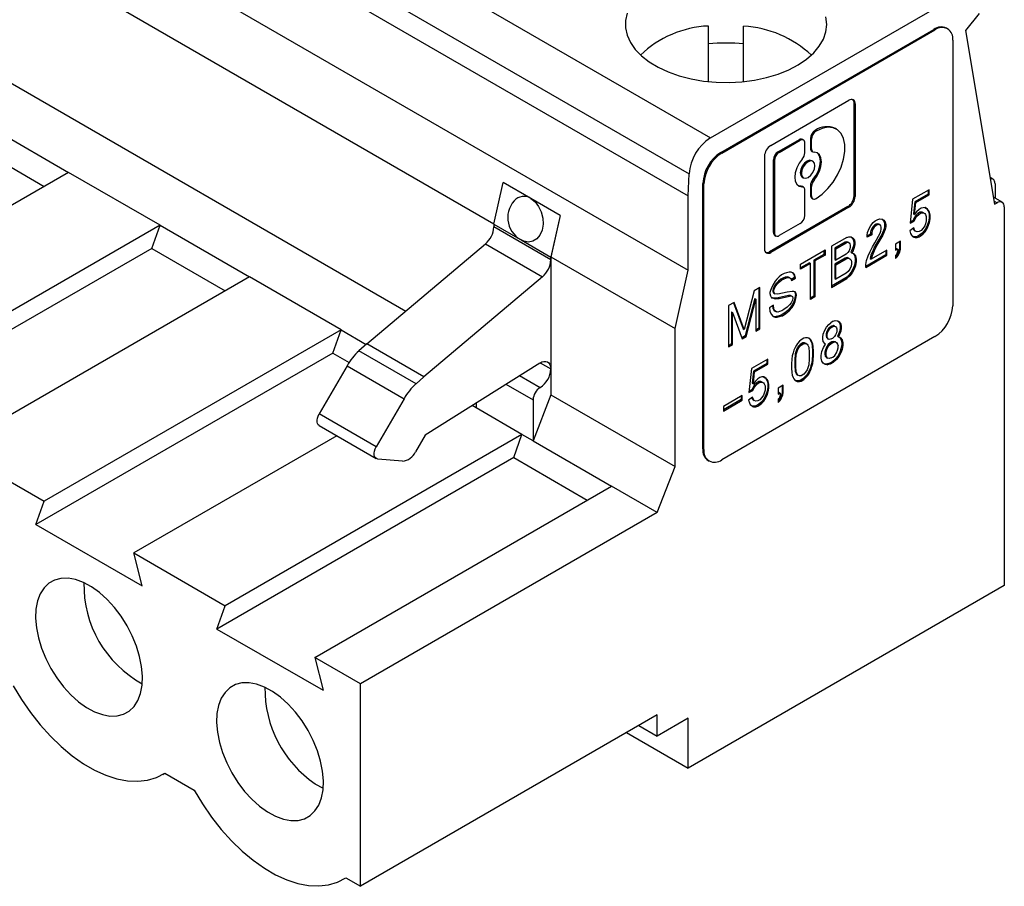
# Model space of a CAD drawing. Header units: millimetres. Extents: x 0 to 279, y 0 to 216.
# Tile 4 of 6: x 199 to 219, y 120 to 137. Entities that reach past the tile are written whole.
import ezdxf

# ---------------------------------------------------------------- set-up
doc = ezdxf.new("R2010")
doc.units = ezdxf.units.MM

msp = doc.modelspace()

# ---------------------------------------------------------------- linework, layer by layer
for p, q in [((184.469, 151.591), (213.205, 135.002)), ((184.045, 150.878), (212.782, 134.289)), ((184.029, 150.439), (212.765, 133.85)), ((184.029, 148.969), (212.765, 132.38)), ((187.355, 145.737), (208.908, 133.295)), ((187.355, 143), (207.16, 131.567)), ((213.205, 135.002), (218.384, 137.991)), ((218.542, 137.471), (218.27, 137.131)), ((213.164, 137.22), (213.164, 136.118)), ((213.864, 136.118), (213.864, 137.22)), ((213.409, 134.711), (217.641, 137.154)), ((213.43, 134.699), (217.662, 137.142)), ((217.641, 137.154), (217.662, 137.142)), ((217.912, 137.167), (217.891, 137.179)), ((218.27, 137.131), (218.846, 133.686)), ((218.016, 136.938), (218.016, 131.671)), ((214.402, 134.852), (215.953, 135.747)), ((216.056, 133.851), (216.056, 135.688)), ((216.056, 135.688), (216.077, 135.676)), ((216.077, 135.676), (216.077, 133.839)), ((198.69, 135.341), (200.465, 134.316)), ((215.283, 135.149), (215.304, 135.136)), ((215.707, 135.174), (215.686, 135.186)), ((198.524, 134.881), (199.984, 134.039)), ((214.965, 134.965), (214.549, 134.725)), ((214.57, 134.713), (214.986, 134.953)), ((214.965, 134.965), (214.986, 134.953)), ((215.051, 134.959), (215.03, 134.972)), ((215.078, 134.705), (215.078, 134.9)), ((215.19, 134.989), (215.19, 134.794)), ((215.19, 134.989), (215.211, 134.977)), ((215.211, 134.782), (215.211, 134.977)), ((213.409, 134.711), (213.43, 134.699)), ((214.549, 134.725), (214.57, 134.713)), ((215.19, 134.794), (215.211, 134.782)), ((215.217, 134.734), (215.238, 134.722)), ((214.279, 134.638), (214.279, 132.8)), ((214.457, 133.127), (214.457, 134.566)), ((214.457, 134.566), (214.478, 134.554)), ((214.478, 134.554), (214.478, 133.115)), ((215.24, 134.537), (215.218, 134.549)), ((200.465, 134.316), (194.575, 130.916)), ((202.282, 133.267), (200.465, 134.316)), ((212.765, 133.85), (212.782, 134.289)), ((208.907, 133.291), (209.093, 134.117)), ((209.641, 133.8), (209.093, 134.117)), ((213.055, 128.832), (213.055, 134.099)), ((213.055, 134.099), (213.076, 134.087)), ((213.076, 128.82), (213.076, 134.087)), ((215.028, 134.22), (215.049, 134.208)), ((215.241, 134.177), (215.262, 134.165)), ((218.812, 134.182), (218.758, 134.213)), ((218.854, 134.09), (218.854, 133.807)), ((215.005, 134.041), (214.946, 134.053)), ((215.005, 134.041), (215.027, 134.029)), ((215.051, 134.023), (215.03, 134.035)), ((215.078, 133.461), (215.078, 133.963)), ((215.19, 134.052), (215.19, 133.865)), ((215.19, 134.052), (215.211, 134.04)), ((215.211, 133.853), (215.211, 134.04)), ((217.545, 133.972), (217.219, 133.783)), ((217.524, 133.882), (217.261, 133.73)), ((217.283, 133.718), (217.545, 133.87)), ((217.524, 133.959), (217.524, 133.882)), ((217.524, 133.882), (217.545, 133.87)), ((217.545, 133.87), (217.545, 133.972)), ((210.224, 133.463), (209.641, 133.8)), ((212.765, 132.38), (212.765, 133.85)), ((215.19, 133.865), (215.211, 133.853)), ((215.217, 133.805), (215.238, 133.793)), ((216.056, 133.851), (216.077, 133.839)), ((217.219, 133.783), (217.171, 133.307)), ((217.261, 133.73), (217.237, 133.492)), ((217.259, 133.479), (217.283, 133.718)), ((217.261, 133.73), (217.283, 133.718)), ((218.996, 133.724), (218.823, 133.824)), ((218.836, 133.749), (218.896, 133.714)), ((218.846, 133.686), (218.896, 133.714)), ((215.932, 133.637), (214.381, 132.741)), ((215.953, 133.624), (214.402, 132.729)), ((215.932, 133.637), (215.953, 133.624)), ((217.237, 133.492), (217.259, 133.479)), ((217.298, 133.534), (217.259, 133.479)), ((217.325, 133.502), (217.277, 133.454)), ((217.346, 133.581), (217.298, 133.534)), ((217.298, 133.441), (217.346, 133.49)), ((217.365, 133.525), (217.325, 133.502)), ((217.325, 133.502), (217.346, 133.49)), ((217.386, 133.604), (217.346, 133.581)), ((217.346, 133.49), (217.387, 133.513)), ((217.405, 133.527), (217.365, 133.525)), ((217.365, 133.525), (217.387, 133.513)), ((217.426, 133.617), (217.386, 133.604)), ((217.387, 133.513), (217.426, 133.515)), ((217.436, 133.515), (217.405, 133.527)), ((217.405, 133.527), (217.426, 133.515)), ((217.466, 133.62), (217.426, 133.617)), ((217.426, 133.515), (217.458, 133.503)), ((217.436, 133.515), (217.458, 133.503)), ((217.458, 133.503), (217.474, 133.481)), ((217.462, 133.62), (217.492, 133.598)), ((217.514, 133.586), (217.466, 133.62)), ((217.474, 133.481), (217.49, 133.44)), ((217.492, 133.598), (217.516, 133.571)), ((217.492, 133.598), (217.514, 133.586)), ((217.537, 133.559), (217.514, 133.586)), ((217.516, 133.571), (217.532, 133.539)), ((217.516, 133.571), (217.537, 133.559)), ((217.532, 133.539), (217.548, 133.487)), ((217.532, 133.539), (217.553, 133.527)), ((217.553, 133.527), (217.537, 133.559)), ((217.548, 133.487), (217.548, 133.406)), ((217.548, 133.487), (217.569, 133.475)), ((217.569, 133.475), (217.553, 133.527)), ((219.037, 133.633), (219.037, 126.121)), ((208.907, 133.291), (209.421, 132.994)), ((208.907, 133.291), (208.907, 133.234)), ((210.224, 133.464), (210.038, 132.638)), ((210.225, 133.464), (210.039, 132.641)), ((214.986, 133.302), (214.57, 133.062)), ((216.39, 133.264), (216.438, 133.323)), ((216.438, 133.323), (216.478, 133.356)), ((216.496, 133.288), (216.464, 133.27)), ((216.478, 133.356), (216.526, 133.383)), ((216.528, 133.297), (216.496, 133.288)), ((216.496, 133.288), (216.517, 133.276)), ((216.55, 133.285), (216.517, 133.276)), ((216.526, 133.383), (216.565, 133.396)), ((216.552, 133.29), (216.528, 133.297)), ((216.528, 133.297), (216.55, 133.285)), ((216.573, 133.278), (216.55, 133.285)), ((216.552, 133.29), (216.573, 133.278)), ((216.565, 133.396), (216.612, 133.392)), ((216.609, 133.393), (216.624, 133.382)), ((216.612, 133.392), (216.645, 133.37)), ((216.624, 133.382), (216.655, 133.339)), ((216.624, 133.382), (216.645, 133.37)), ((216.645, 133.37), (216.677, 133.327)), ((216.655, 133.339), (216.663, 133.293)), ((216.655, 133.339), (216.677, 133.327)), ((216.663, 133.293), (216.663, 133.252)), ((216.663, 133.293), (216.684, 133.281)), ((216.677, 133.327), (216.684, 133.281)), ((216.684, 133.281), (216.684, 133.24)), ((217.171, 133.307), (217.251, 133.353)), ((217.23, 133.365), (217.174, 133.333)), ((217.245, 133.404), (217.23, 133.365)), ((217.23, 133.365), (217.251, 133.353)), ((217.277, 133.454), (217.245, 133.404)), ((217.245, 133.404), (217.266, 133.392)), ((217.251, 133.353), (217.266, 133.392)), ((217.266, 133.392), (217.298, 133.441)), ((217.277, 133.454), (217.298, 133.441)), ((217.473, 133.297), (217.458, 133.258)), ((217.49, 133.358), (217.473, 133.297)), ((217.49, 133.44), (217.49, 133.358)), ((217.516, 133.285), (217.493, 133.231)), ((217.532, 133.335), (217.516, 133.285)), ((217.516, 133.285), (217.537, 133.273)), ((217.548, 133.406), (217.532, 133.335)), ((217.532, 133.335), (217.553, 133.323)), ((217.537, 133.273), (217.553, 133.323)), ((217.548, 133.406), (217.569, 133.394)), ((217.553, 133.323), (217.569, 133.394)), ((217.569, 133.394), (217.569, 133.475)), ((202.282, 133.267), (196.392, 129.867)), ((202.116, 132.808), (202.282, 133.267)), ((202.282, 133.267), (204.057, 132.243)), ((210.038, 132.581), (208.907, 133.234)), ((214.457, 133.127), (214.478, 133.115)), ((216.319, 133.07), (216.326, 133.125)), ((216.385, 133.092), (216.319, 133.053)), ((216.326, 133.125), (216.358, 133.205)), ((216.358, 133.205), (216.39, 133.264)), ((216.392, 133.167), (216.385, 133.133)), ((216.385, 133.133), (216.385, 133.092)), ((216.385, 133.133), (216.406, 133.121)), ((216.385, 133.092), (216.406, 133.079)), ((216.408, 133.206), (216.392, 133.167)), ((216.392, 133.167), (216.414, 133.155)), ((216.414, 133.155), (216.406, 133.121)), ((216.406, 133.121), (216.406, 133.079)), ((216.433, 133.242), (216.408, 133.206)), ((216.408, 133.206), (216.429, 133.194)), ((216.429, 133.194), (216.414, 133.155)), ((216.454, 133.229), (216.429, 133.194)), ((216.464, 133.27), (216.433, 133.242)), ((216.433, 133.242), (216.454, 133.229)), ((216.486, 133.258), (216.454, 133.229)), ((216.464, 133.27), (216.486, 133.258)), ((216.469, 132.921), (216.573, 133.114)), ((216.517, 133.276), (216.486, 133.258)), ((216.607, 133.087), (216.488, 132.886)), ((216.589, 133.257), (216.573, 133.278)), ((216.573, 133.114), (216.589, 133.154)), ((216.597, 133.229), (216.589, 133.257)), ((216.589, 133.154), (216.597, 133.19)), ((216.597, 133.19), (216.597, 133.229)), ((216.623, 133.116), (216.607, 133.087)), ((216.607, 133.087), (216.628, 133.074)), ((216.655, 133.195), (216.623, 133.116)), ((216.623, 133.116), (216.644, 133.104)), ((216.644, 133.104), (216.628, 133.074)), ((216.676, 133.183), (216.644, 133.104)), ((216.663, 133.252), (216.655, 133.195)), ((216.655, 133.195), (216.676, 133.183)), ((216.663, 133.252), (216.684, 133.24)), ((216.684, 133.24), (216.676, 133.183)), ((217.243, 133.215), (217.164, 133.16)), ((217.164, 133.16), (217.179, 133.108)), ((217.179, 133.108), (217.195, 133.075)), ((217.23, 133.206), (217.238, 133.185)), ((217.238, 133.185), (217.253, 133.164)), ((217.238, 133.185), (217.259, 133.173)), ((217.259, 133.173), (217.243, 133.215)), ((217.253, 133.164), (217.275, 133.152)), ((217.275, 133.152), (217.259, 133.173)), ((217.306, 133.14), (217.275, 133.152)), ((217.346, 133.142), (217.306, 133.14)), ((217.386, 133.165), (217.346, 133.142)), ((217.405, 133.109), (217.365, 133.076)), ((217.426, 133.209), (217.386, 133.165)), ((217.386, 133.063), (217.426, 133.097)), ((217.444, 133.152), (217.405, 133.109)), ((217.405, 133.109), (217.426, 133.097)), ((217.458, 133.258), (217.426, 133.209)), ((217.426, 133.097), (217.465, 133.14)), ((217.468, 133.186), (217.444, 133.152)), ((217.444, 133.152), (217.465, 133.14)), ((217.465, 133.14), (217.489, 133.174)), ((217.493, 133.231), (217.468, 133.186)), ((217.468, 133.186), (217.489, 133.174)), ((217.489, 133.174), (217.514, 133.219)), ((217.493, 133.231), (217.514, 133.219)), ((217.514, 133.219), (217.537, 133.273)), ((206.385, 130.914), (208.742, 132.9)), ((208.742, 132.9), (209.874, 132.247)), ((209.446, 132.98), (210.038, 132.638)), ((214.484, 133.068), (214.505, 133.055)), ((215.911, 133.028), (215.608, 132.853)), ((215.88, 132.933), (215.674, 132.814)), ((215.696, 132.802), (215.902, 132.921)), ((215.914, 132.942), (215.88, 132.933)), ((215.88, 132.933), (215.902, 132.921)), ((215.902, 132.921), (215.935, 132.93)), ((215.911, 133.028), (215.95, 133.041)), ((215.938, 132.934), (215.914, 132.942)), ((215.914, 132.942), (215.935, 132.93)), ((215.935, 132.93), (215.959, 132.922)), ((215.938, 132.934), (215.959, 132.922)), ((215.95, 133.041), (215.998, 133.038)), ((215.959, 132.922), (215.974, 132.902)), ((215.974, 132.902), (215.982, 132.875)), ((215.994, 133.038), (216.009, 133.027)), ((215.998, 133.038), (216.031, 133.015)), ((216.009, 133.027), (216.041, 132.984)), ((216.009, 133.027), (216.031, 133.015)), ((216.031, 133.015), (216.062, 132.971)), ((216.049, 132.898), (216.04, 132.841)), ((216.041, 132.984), (216.049, 132.938)), ((216.041, 132.984), (216.062, 132.971)), ((216.049, 132.938), (216.049, 132.898)), ((216.049, 132.938), (216.07, 132.925)), ((216.049, 132.898), (216.07, 132.886)), ((216.062, 132.971), (216.07, 132.925)), ((216.07, 132.925), (216.07, 132.886)), ((216.406, 133.079), (216.319, 133.029)), ((216.319, 133.029), (216.319, 133.07)), ((216.422, 132.843), (216.469, 132.921)), ((216.628, 133.074), (216.509, 132.874)), ((216.978, 132.95), (216.882, 132.895)), ((216.882, 132.895), (216.882, 132.773)), ((216.957, 132.938), (216.957, 132.809)), ((216.978, 132.797), (216.978, 132.95)), ((217.195, 133.075), (217.219, 133.048)), ((217.219, 133.048), (217.243, 133.032)), ((217.246, 133.037), (217.228, 133.042)), ((217.243, 133.032), (217.267, 133.025)), ((217.286, 133.04), (217.246, 133.037)), ((217.246, 133.037), (217.267, 133.025)), ((217.267, 133.025), (217.307, 133.028)), ((217.325, 133.052), (217.286, 133.04)), ((217.286, 133.04), (217.307, 133.028)), ((217.307, 133.028), (217.346, 133.04)), ((217.365, 133.076), (217.325, 133.052)), ((217.325, 133.052), (217.346, 133.04)), ((217.346, 133.04), (217.386, 133.063)), ((217.365, 133.076), (217.386, 133.063)), ((202.116, 132.808), (196.226, 129.407)), ((202.116, 132.808), (203.576, 131.965)), ((214.381, 132.741), (214.402, 132.729)), ((214.995, 132.499), (215.48, 132.779)), ((215.459, 132.767), (215.459, 132.69)), ((215.48, 132.779), (215.48, 132.678)), ((215.608, 132.853), (215.608, 132.037)), ((215.674, 132.814), (215.674, 132.59)), ((215.674, 132.814), (215.696, 132.802)), ((215.696, 132.577), (215.696, 132.802)), ((215.902, 132.697), (215.696, 132.577)), ((215.934, 132.725), (215.902, 132.697)), ((215.958, 132.759), (215.934, 132.725)), ((215.973, 132.798), (215.958, 132.759)), ((215.982, 132.835), (215.973, 132.798)), ((215.982, 132.875), (215.982, 132.835)), ((216.008, 132.761), (215.993, 132.733)), ((215.993, 132.733), (216.014, 132.72)), ((216.04, 132.841), (216.008, 132.761)), ((216.008, 132.761), (216.029, 132.749)), ((216.029, 132.749), (216.014, 132.72)), ((216.014, 132.72), (216.053, 132.703)), ((216.061, 132.829), (216.029, 132.749)), ((216.036, 132.711), (216.064, 132.672)), ((216.04, 132.841), (216.061, 132.829)), ((216.053, 132.703), (216.086, 132.66)), ((216.07, 132.886), (216.061, 132.829)), ((216.334, 132.661), (216.375, 132.746)), ((216.375, 132.746), (216.422, 132.843)), ((216.433, 132.773), (216.392, 132.677)), ((216.708, 132.774), (216.398, 132.595)), ((216.454, 132.761), (216.414, 132.665)), ((216.458, 132.825), (216.433, 132.773)), ((216.433, 132.773), (216.454, 132.761)), ((216.48, 132.813), (216.454, 132.761)), ((216.488, 132.886), (216.458, 132.825)), ((216.458, 132.825), (216.48, 132.813)), ((216.509, 132.874), (216.48, 132.813)), ((216.488, 132.886), (216.509, 132.874)), ((216.687, 132.762), (216.687, 132.684)), ((216.708, 132.672), (216.708, 132.774)), ((216.901, 132.808), (216.882, 132.797)), ((216.882, 132.773), (216.922, 132.796)), ((216.915, 132.73), (216.899, 132.69)), ((216.901, 132.808), (216.922, 132.796)), ((216.926, 132.711), (216.909, 132.68)), ((216.922, 132.765), (216.915, 132.73)), ((216.922, 132.796), (216.922, 132.765)), ((216.941, 132.75), (216.926, 132.711)), ((216.926, 132.711), (216.947, 132.698)), ((216.93, 132.668), (216.947, 132.698)), ((216.949, 132.774), (216.941, 132.75)), ((216.941, 132.75), (216.962, 132.737)), ((216.947, 132.698), (216.962, 132.737)), ((216.957, 132.809), (216.949, 132.774)), ((216.949, 132.774), (216.97, 132.762)), ((216.957, 132.809), (216.978, 132.797)), ((216.962, 132.737), (216.97, 132.762)), ((216.97, 132.762), (216.978, 132.797)), ((210.038, 132.581), (210.038, 132.638)), ((210.039, 132.641), (210.039, 129.904)), ((210.039, 132.641), (212.504, 131.219)), ((215.172, 132.525), (214.995, 132.422)), ((215.194, 132.512), (214.995, 132.398)), ((214.995, 132.398), (214.995, 132.499)), ((215.172, 132.525), (215.194, 132.512)), ((215.194, 131.798), (215.194, 132.512)), ((215.459, 132.69), (215.26, 132.575)), ((215.26, 132.575), (215.26, 131.86)), ((215.26, 132.575), (215.281, 132.563)), ((215.48, 132.678), (215.281, 132.563)), ((215.281, 132.563), (215.281, 131.848)), ((215.459, 132.69), (215.48, 132.678)), ((215.882, 132.617), (215.674, 132.498)), ((215.674, 132.59), (215.696, 132.577)), ((215.696, 132.485), (215.903, 132.605)), ((215.921, 132.63), (215.882, 132.617)), ((215.882, 132.617), (215.903, 132.605)), ((215.903, 132.605), (215.942, 132.618)), ((215.953, 132.618), (215.921, 132.63)), ((215.921, 132.63), (215.942, 132.618)), ((215.942, 132.618), (215.974, 132.605)), ((215.953, 132.618), (215.974, 132.605)), ((215.974, 132.605), (215.998, 132.578)), ((215.998, 132.578), (216.006, 132.542)), ((216.006, 132.502), (215.998, 132.456)), ((216.006, 132.542), (216.006, 132.502)), ((216.08, 132.558), (216.064, 132.478)), ((216.064, 132.672), (216.08, 132.61)), ((216.064, 132.672), (216.086, 132.66)), ((216.08, 132.61), (216.08, 132.558)), ((216.08, 132.61), (216.101, 132.598)), ((216.08, 132.558), (216.101, 132.546)), ((216.086, 132.66), (216.101, 132.598)), ((216.101, 132.546), (216.086, 132.466)), ((216.101, 132.598), (216.101, 132.546)), ((216.687, 132.684), (216.287, 132.453)), ((216.287, 132.429), (216.708, 132.672)), ((216.287, 132.491), (216.303, 132.57)), ((216.303, 132.57), (216.334, 132.661)), ((216.392, 132.677), (216.377, 132.608)), ((216.377, 132.608), (216.398, 132.595)), ((216.392, 132.677), (216.414, 132.665)), ((216.414, 132.665), (216.398, 132.595)), ((216.687, 132.684), (216.708, 132.672)), ((216.899, 132.69), (216.882, 132.671)), ((216.882, 132.671), (216.882, 132.609)), ((216.886, 132.646), (216.882, 132.642)), ((216.882, 132.609), (216.907, 132.634)), ((216.909, 132.68), (216.886, 132.646)), ((216.886, 132.646), (216.907, 132.634)), ((216.907, 132.634), (216.93, 132.668)), ((216.909, 132.68), (216.93, 132.668)), ((212.504, 131.219), (212.765, 132.38)), ((214.666, 132.309), (214.618, 132.282)), ((214.713, 132.326), (214.666, 132.309)), ((214.769, 132.338), (214.713, 132.326)), ((214.809, 132.341), (214.769, 132.338)), ((214.856, 132.318), (214.809, 132.341)), ((214.837, 132.327), (214.859, 132.292)), ((214.88, 132.28), (214.856, 132.318)), ((215.674, 132.498), (215.674, 132.212)), ((215.674, 132.498), (215.696, 132.485)), ((215.696, 132.2), (215.696, 132.485)), ((215.902, 132.319), (215.696, 132.2)), ((215.942, 132.352), (215.902, 132.319)), ((215.974, 132.4), (215.942, 132.352)), ((216, 132.339), (215.953, 132.28)), ((215.998, 132.456), (215.974, 132.4)), ((216.021, 132.326), (215.974, 132.268)), ((216.04, 132.412), (216, 132.339)), ((216, 132.339), (216.021, 132.326)), ((216.061, 132.4), (216.021, 132.326)), ((216.064, 132.478), (216.04, 132.412)), ((216.04, 132.412), (216.061, 132.4)), ((216.086, 132.466), (216.061, 132.4)), ((216.064, 132.478), (216.086, 132.466)), ((216.287, 132.429), (216.287, 132.491)), ((204.057, 132.243), (198.167, 128.842)), ((205.875, 131.193), (204.057, 132.243)), ((209.874, 132.247), (207.517, 130.261)), ((214.49, 132.157), (214.443, 132.079)), ((214.509, 132.111), (214.485, 132.077)), ((214.522, 132.196), (214.49, 132.157)), ((214.557, 132.159), (214.509, 132.111)), ((214.509, 132.111), (214.53, 132.098)), ((214.571, 132.245), (214.522, 132.196)), ((214.53, 132.098), (214.578, 132.147)), ((214.604, 132.196), (214.557, 132.159)), ((214.557, 132.159), (214.578, 132.147)), ((214.618, 132.282), (214.571, 132.245)), ((214.578, 132.147), (214.626, 132.184)), ((214.645, 132.22), (214.604, 132.196)), ((214.604, 132.196), (214.626, 132.184)), ((214.626, 132.184), (214.666, 132.207)), ((214.692, 132.237), (214.645, 132.22)), ((214.645, 132.22), (214.666, 132.207)), ((214.666, 132.207), (214.713, 132.225)), ((214.74, 132.244), (214.692, 132.237)), ((214.692, 132.237), (214.713, 132.225)), ((214.713, 132.225), (214.761, 132.232)), ((214.779, 132.226), (214.74, 132.244)), ((214.74, 132.244), (214.761, 132.232)), ((214.761, 132.232), (214.801, 132.214)), ((214.779, 132.226), (214.801, 132.214)), ((214.801, 132.214), (214.817, 132.172)), ((214.875, 132.23), (214.809, 132.192)), ((214.817, 132.172), (214.896, 132.218)), ((214.859, 132.292), (214.875, 132.23)), ((214.859, 132.292), (214.88, 132.28)), ((214.875, 132.23), (214.896, 132.218)), ((214.896, 132.218), (214.88, 132.28)), ((215.891, 132.225), (215.608, 132.061)), ((215.608, 132.037), (215.912, 132.212)), ((215.674, 132.212), (215.696, 132.2)), ((215.953, 132.28), (215.891, 132.225)), ((215.891, 132.225), (215.912, 132.212)), ((215.974, 132.268), (215.912, 132.212)), ((215.953, 132.28), (215.974, 132.268)), ((214.075, 131.968), (213.876, 131.2)), ((214.186, 132.032), (214.075, 131.968)), ((214.164, 132.02), (214.164, 131.228)), ((214.186, 131.216), (214.186, 132.032)), ((214.395, 131.971), (214.387, 131.936)), ((214.387, 131.936), (214.387, 131.914)), ((214.387, 131.914), (214.395, 131.867)), ((214.411, 132.01), (214.395, 131.971)), ((214.443, 132.079), (214.411, 132.01)), ((214.453, 132.017), (214.445, 131.972)), ((214.445, 131.972), (214.445, 131.952)), ((214.445, 131.972), (214.467, 131.96)), ((214.445, 131.952), (214.461, 131.92)), ((214.445, 131.952), (214.466, 131.94)), ((214.485, 132.077), (214.453, 132.017)), ((214.453, 132.017), (214.474, 132.005)), ((214.461, 131.92), (214.482, 131.908)), ((214.466, 131.94), (214.467, 131.96)), ((214.482, 131.908), (214.466, 131.94)), ((214.467, 131.96), (214.474, 132.005)), ((214.474, 132.005), (214.507, 132.065)), ((214.485, 132.077), (214.507, 132.065)), ((214.507, 132.065), (214.53, 132.098)), ((214.729, 131.938), (214.541, 131.899)), ((214.825, 131.952), (214.729, 131.938)), ((214.864, 131.954), (214.825, 131.952)), ((214.888, 131.948), (214.864, 131.954)), ((214.873, 131.952), (214.883, 131.939)), ((214.883, 131.939), (214.891, 131.892)), ((214.883, 131.939), (214.904, 131.927)), ((214.904, 131.927), (214.888, 131.948)), ((214.912, 131.88), (214.904, 131.927)), ((213.676, 131.738), (213.565, 131.674)), ((213.663, 131.73), (213.854, 131.212)), ((213.876, 131.2), (213.676, 131.738)), ((214.085, 131.815), (213.895, 131.073)), ((213.916, 131.06), (214.106, 131.803)), ((214.085, 131.815), (214.106, 131.803)), ((214.106, 131.803), (214.106, 131.17)), ((214.395, 131.867), (214.419, 131.83)), ((214.435, 131.832), (214.414, 131.838)), ((214.419, 131.83), (214.456, 131.82)), ((214.469, 131.822), (214.435, 131.832)), ((214.435, 131.832), (214.456, 131.82)), ((214.456, 131.82), (214.49, 131.81)), ((214.549, 131.828), (214.469, 131.822)), ((214.469, 131.822), (214.49, 131.81)), ((214.541, 131.899), (214.482, 131.908)), ((214.49, 131.81), (214.57, 131.815)), ((214.754, 131.874), (214.549, 131.828)), ((214.549, 131.828), (214.57, 131.815)), ((214.57, 131.815), (214.775, 131.862)), ((214.795, 131.878), (214.754, 131.874)), ((214.754, 131.874), (214.775, 131.862)), ((214.775, 131.862), (214.817, 131.866)), ((214.809, 131.729), (214.777, 131.69)), ((214.795, 131.878), (214.817, 131.866)), ((214.832, 131.783), (214.809, 131.729)), ((214.817, 131.866), (214.833, 131.855)), ((214.84, 131.819), (214.832, 131.783)), ((214.833, 131.855), (214.84, 131.819)), ((214.867, 131.767), (214.844, 131.713)), ((214.865, 131.7), (214.888, 131.754)), ((214.883, 131.826), (214.867, 131.767)), ((214.867, 131.767), (214.888, 131.754)), ((214.891, 131.892), (214.883, 131.826)), ((214.883, 131.826), (214.904, 131.814)), ((214.888, 131.754), (214.904, 131.814)), ((214.891, 131.892), (214.912, 131.88)), ((214.904, 131.814), (214.912, 131.88)), ((215.26, 131.86), (215.194, 131.822)), ((215.281, 131.848), (215.194, 131.798)), ((215.26, 131.86), (215.281, 131.848)), ((213.565, 131.674), (213.565, 130.858)), ((213.624, 131.549), (213.624, 130.916)), ((213.624, 131.549), (213.645, 131.537)), ((213.645, 130.904), (213.645, 131.537)), ((213.645, 131.537), (213.835, 131.013)), ((214.459, 131.68), (214.379, 131.633)), ((214.379, 131.633), (214.387, 131.567)), ((214.387, 131.567), (214.411, 131.508)), ((214.44, 131.669), (214.445, 131.625)), ((214.445, 131.625), (214.461, 131.583)), ((214.445, 131.625), (214.467, 131.613)), ((214.467, 131.613), (214.459, 131.68)), ((214.461, 131.583), (214.493, 131.561)), ((214.461, 131.583), (214.482, 131.571)), ((214.482, 131.571), (214.467, 131.613)), ((214.514, 131.548), (214.482, 131.571)), ((214.493, 131.561), (214.514, 131.548)), ((214.545, 131.546), (214.514, 131.548)), ((214.579, 131.555), (214.545, 131.546)), ((214.626, 131.572), (214.579, 131.555)), ((214.684, 131.528), (214.612, 131.487)), ((214.665, 131.595), (214.626, 131.572)), ((214.729, 131.642), (214.665, 131.595)), ((214.748, 131.585), (214.684, 131.528)), ((214.684, 131.528), (214.705, 131.516)), ((214.705, 131.516), (214.769, 131.573)), ((214.777, 131.69), (214.729, 131.642)), ((214.803, 131.648), (214.748, 131.585)), ((214.748, 131.585), (214.769, 131.573)), ((214.769, 131.573), (214.825, 131.636)), ((214.844, 131.713), (214.803, 131.648)), ((214.803, 131.648), (214.825, 131.636)), ((214.825, 131.636), (214.865, 131.7)), ((214.844, 131.713), (214.865, 131.7)), ((214.411, 131.508), (214.451, 131.461)), ((214.47, 131.455), (214.447, 131.465)), ((214.451, 131.461), (214.491, 131.443)), ((214.509, 131.458), (214.47, 131.455)), ((214.47, 131.455), (214.491, 131.443)), ((214.491, 131.443), (214.53, 131.445)), ((214.573, 131.474), (214.509, 131.458)), ((214.509, 131.458), (214.53, 131.445)), ((214.53, 131.445), (214.594, 131.462)), ((214.612, 131.487), (214.573, 131.474)), ((214.573, 131.474), (214.594, 131.462)), ((214.594, 131.462), (214.634, 131.474)), ((214.612, 131.487), (214.634, 131.474)), ((214.634, 131.474), (214.705, 131.516)), ((215.556, 131.302), (215.595, 131.335)), ((215.644, 131.363), (215.595, 131.335)), ((215.644, 131.363), (215.683, 131.376)), ((215.683, 131.376), (215.731, 131.372)), ((215.727, 131.373), (215.741, 131.363)), ((215.731, 131.372), (215.763, 131.35)), ((215.741, 131.363), (215.773, 131.32)), ((215.741, 131.363), (215.763, 131.35)), ((215.763, 131.35), (215.794, 131.308)), ((205.875, 131.193), (199.984, 127.793)), ((205.708, 130.734), (205.875, 131.193)), ((205.875, 131.193), (206.375, 130.905)), ((212.504, 128.482), (212.504, 131.219)), ((213.854, 131.212), (213.876, 131.2)), ((214.164, 131.228), (214.106, 131.194)), ((214.106, 131.17), (214.186, 131.216)), ((214.164, 131.228), (214.186, 131.216)), ((215.444, 131.106), (215.476, 131.185)), ((215.476, 131.185), (215.508, 131.244)), ((215.511, 131.148), (215.503, 131.113)), ((215.508, 131.244), (215.556, 131.302)), ((215.526, 131.187), (215.511, 131.148)), ((215.511, 131.148), (215.532, 131.136)), ((215.524, 131.101), (215.532, 131.136)), ((215.55, 131.222), (215.526, 131.187)), ((215.526, 131.187), (215.547, 131.175)), ((215.532, 131.136), (215.547, 131.175)), ((215.547, 131.175), (215.572, 131.21)), ((215.582, 131.25), (215.55, 131.222)), ((215.55, 131.222), (215.572, 131.21)), ((215.572, 131.21), (215.603, 131.238)), ((215.614, 131.269), (215.582, 131.25)), ((215.582, 131.25), (215.603, 131.238)), ((215.603, 131.238), (215.636, 131.257)), ((215.646, 131.277), (215.614, 131.269)), ((215.614, 131.269), (215.636, 131.257)), ((215.636, 131.257), (215.667, 131.264)), ((215.669, 131.27), (215.646, 131.277)), ((215.646, 131.277), (215.667, 131.264)), ((215.667, 131.264), (215.691, 131.258)), ((215.669, 131.27), (215.691, 131.258)), ((215.691, 131.258), (215.706, 131.237)), ((215.707, 131.135), (215.691, 131.095)), ((215.706, 131.237), (215.715, 131.212)), ((215.715, 131.169), (215.707, 131.135)), ((215.715, 131.212), (215.715, 131.169)), ((215.773, 131.177), (215.741, 131.098)), ((215.794, 131.165), (215.763, 131.085)), ((215.773, 131.32), (215.781, 131.274)), ((215.773, 131.32), (215.794, 131.308)), ((215.781, 131.232), (215.773, 131.177)), ((215.773, 131.177), (215.794, 131.165)), ((215.781, 131.274), (215.781, 131.232)), ((215.781, 131.274), (215.802, 131.261)), ((215.781, 131.232), (215.802, 131.22)), ((215.794, 131.308), (215.802, 131.261)), ((215.802, 131.22), (215.794, 131.165)), ((215.802, 131.261), (215.802, 131.22)), ((217.662, 131.059), (213.43, 128.616)), ((213.895, 131.073), (213.827, 131.033)), ((213.835, 131.013), (213.916, 131.06)), ((213.895, 131.073), (213.916, 131.06)), ((214.974, 130.967), (214.934, 130.923)), ((215.006, 130.995), (214.974, 130.967)), ((215.04, 130.938), (214.985, 130.905)), ((215.062, 131.028), (215.006, 130.995)), ((215.072, 130.936), (215.04, 130.938)), ((215.04, 130.938), (215.062, 130.925)), ((215.094, 131.036), (215.062, 131.028)), ((215.104, 130.923), (215.072, 130.936)), ((215.072, 130.936), (215.093, 130.923)), ((215.133, 131.038), (215.094, 131.036)), ((215.157, 131.032), (215.133, 131.038)), ((215.151, 131.033), (215.16, 131.027)), ((215.181, 131.014), (215.157, 131.032)), ((215.16, 131.027), (215.184, 131)), ((215.16, 131.027), (215.181, 131.014)), ((215.205, 130.987), (215.181, 131.014)), ((215.184, 131), (215.2, 130.968)), ((215.184, 131), (215.205, 130.987)), ((215.2, 130.968), (215.215, 130.927)), ((215.2, 130.968), (215.221, 130.956)), ((215.221, 130.956), (215.205, 130.987)), ((215.236, 130.914), (215.221, 130.956)), ((215.436, 131.05), (215.444, 131.106)), ((215.436, 131.009), (215.436, 131.05)), ((215.444, 130.963), (215.436, 131.009)), ((215.476, 130.92), (215.444, 130.963)), ((215.503, 131.113), (215.503, 131.072)), ((215.503, 131.113), (215.524, 131.101)), ((215.503, 131.072), (215.511, 131.046)), ((215.503, 131.072), (215.524, 131.06)), ((215.511, 131.046), (215.527, 131.024)), ((215.511, 131.046), (215.532, 131.034)), ((215.524, 131.06), (215.524, 131.101)), ((215.532, 131.034), (215.524, 131.06)), ((215.527, 131.024), (215.548, 131.012)), ((215.548, 131.012), (215.532, 131.034)), ((215.572, 131.005), (215.548, 131.012)), ((215.603, 131.013), (215.572, 131.005)), ((215.615, 130.953), (215.582, 130.934)), ((215.603, 131.013), (215.635, 131.032)), ((215.603, 130.921), (215.636, 130.941)), ((215.654, 130.965), (215.615, 130.953)), ((215.615, 130.953), (215.636, 130.941)), ((215.667, 131.06), (215.635, 131.032)), ((215.636, 130.941), (215.675, 130.953)), ((215.687, 130.953), (215.654, 130.965)), ((215.654, 130.965), (215.675, 130.953)), ((215.691, 131.095), (215.667, 131.06)), ((215.675, 130.953), (215.708, 130.94)), ((215.687, 130.953), (215.708, 130.94)), ((215.708, 130.94), (215.73, 130.913)), ((215.741, 131.098), (215.725, 131.068)), ((215.725, 131.068), (215.747, 131.056)), ((215.741, 131.098), (215.763, 131.085)), ((215.763, 131.085), (215.747, 131.056)), ((215.747, 131.056), (215.786, 131.037)), ((215.768, 131.046), (215.797, 131.007)), ((215.786, 131.037), (215.818, 130.995)), ((215.797, 131.007), (215.813, 130.945)), ((215.797, 131.007), (215.818, 130.995)), ((215.813, 130.945), (215.813, 130.893)), ((215.813, 130.945), (215.834, 130.933)), ((215.818, 130.995), (215.834, 130.933)), ((206.385, 130.914), (206.23, 130.776)), ((207.362, 130.123), (206.23, 130.776)), ((207.517, 130.261), (206.385, 130.914)), ((213.624, 130.916), (213.565, 130.882)), ((213.565, 130.858), (213.645, 130.904)), ((213.624, 130.916), (213.645, 130.904)), ((214.847, 130.74), (214.831, 130.68)), ((214.863, 130.79), (214.847, 130.74)), ((214.886, 130.844), (214.863, 130.79)), ((214.911, 130.889), (214.886, 130.844)), ((214.905, 130.778), (214.889, 130.717)), ((214.921, 130.818), (214.905, 130.778)), ((214.905, 130.778), (214.926, 130.765)), ((214.91, 130.705), (214.926, 130.765)), ((214.934, 130.923), (214.911, 130.889)), ((214.953, 130.867), (214.921, 130.818)), ((214.921, 130.818), (214.942, 130.805)), ((214.926, 130.765), (214.942, 130.805)), ((214.942, 130.805), (214.974, 130.854)), ((214.985, 130.905), (214.953, 130.867)), ((214.953, 130.867), (214.974, 130.854)), ((214.974, 130.854), (215.006, 130.893)), ((214.985, 130.905), (215.006, 130.893)), ((215.006, 130.893), (215.062, 130.925)), ((215.062, 130.925), (215.093, 130.923)), ((215.093, 130.923), (215.125, 130.911)), ((215.104, 130.923), (215.125, 130.911)), ((215.125, 130.911), (215.141, 130.889)), ((215.141, 130.889), (215.157, 130.848)), ((215.157, 130.848), (215.165, 130.742)), ((215.165, 130.742), (215.165, 130.616)), ((215.215, 130.927), (215.223, 130.87)), ((215.215, 130.927), (215.236, 130.914)), ((215.223, 130.87), (215.231, 130.784)), ((215.223, 130.87), (215.245, 130.858)), ((215.231, 130.784), (215.231, 130.699)), ((215.231, 130.784), (215.252, 130.772)), ((215.245, 130.858), (215.236, 130.914)), ((215.252, 130.772), (215.245, 130.858)), ((215.252, 130.687), (215.252, 130.772)), ((215.404, 130.685), (215.42, 130.765)), ((215.42, 130.765), (215.452, 130.845)), ((215.452, 130.845), (215.492, 130.909)), ((215.492, 130.909), (215.476, 130.92)), ((215.487, 130.797), (215.478, 130.752)), ((215.478, 130.752), (215.478, 130.71)), ((215.478, 130.752), (215.5, 130.74)), ((215.51, 130.852), (215.487, 130.797)), ((215.487, 130.797), (215.508, 130.785)), ((215.5, 130.74), (215.508, 130.785)), ((215.5, 130.697), (215.5, 130.74)), ((215.508, 130.785), (215.531, 130.84)), ((215.543, 130.902), (215.51, 130.852)), ((215.51, 130.852), (215.531, 130.84)), ((215.531, 130.84), (215.564, 130.89)), ((215.582, 130.934), (215.543, 130.902)), ((215.543, 130.902), (215.564, 130.89)), ((215.564, 130.89), (215.603, 130.921)), ((215.582, 130.934), (215.603, 130.921)), ((215.707, 130.736), (215.73, 130.791)), ((215.73, 130.913), (215.738, 130.878)), ((215.73, 130.791), (215.738, 130.835)), ((215.773, 130.748), (215.734, 130.675)), ((215.738, 130.835), (215.738, 130.878)), ((215.797, 130.814), (215.773, 130.748)), ((215.773, 130.748), (215.794, 130.736)), ((215.818, 130.802), (215.794, 130.736)), ((215.813, 130.893), (215.797, 130.814)), ((215.797, 130.814), (215.818, 130.802)), ((215.813, 130.893), (215.834, 130.881)), ((215.834, 130.881), (215.818, 130.802)), ((215.834, 130.933), (215.834, 130.881)), ((205.708, 130.734), (199.818, 127.334)), ((205.708, 130.734), (206.033, 130.547)), ((214.344, 130.613), (214.018, 130.425)), ((214.323, 130.601), (214.323, 130.523)), ((214.344, 130.511), (214.344, 130.613)), ((214.823, 130.614), (214.815, 130.519)), ((214.831, 130.68), (214.823, 130.614)), ((214.889, 130.717), (214.881, 130.602)), ((214.881, 130.602), (214.881, 130.477)), ((214.881, 130.602), (214.903, 130.59)), ((214.889, 130.717), (214.91, 130.705)), ((214.903, 130.59), (214.91, 130.705)), ((214.903, 130.464), (214.903, 130.59)), ((215.165, 130.616), (215.157, 130.501)), ((215.223, 130.604), (215.215, 130.538)), ((215.231, 130.699), (215.223, 130.604)), ((215.223, 130.604), (215.245, 130.592)), ((215.231, 130.699), (215.252, 130.687)), ((215.236, 130.526), (215.245, 130.592)), ((215.245, 130.592), (215.252, 130.687)), ((215.404, 130.633), (215.404, 130.685)), ((215.42, 130.572), (215.404, 130.633)), ((215.444, 130.534), (215.42, 130.572)), ((215.478, 130.71), (215.486, 130.675)), ((215.478, 130.71), (215.5, 130.697)), ((215.486, 130.675), (215.511, 130.647)), ((215.486, 130.675), (215.508, 130.662)), ((215.508, 130.662), (215.5, 130.697)), ((215.532, 130.635), (215.508, 130.662)), ((215.511, 130.647), (215.532, 130.635)), ((215.564, 130.623), (215.532, 130.635)), ((215.603, 130.636), (215.564, 130.623)), ((215.623, 130.559), (215.573, 130.531)), ((215.644, 130.547), (215.594, 130.518)), ((215.603, 130.636), (215.635, 130.654)), ((215.686, 130.617), (215.623, 130.559)), ((215.623, 130.559), (215.644, 130.547)), ((215.635, 130.654), (215.675, 130.688)), ((215.707, 130.605), (215.644, 130.547)), ((215.675, 130.688), (215.707, 130.736)), ((215.734, 130.675), (215.686, 130.617)), ((215.686, 130.617), (215.707, 130.605)), ((215.755, 130.663), (215.707, 130.605)), ((215.734, 130.675), (215.755, 130.663)), ((215.794, 130.736), (215.755, 130.663)), ((205.993, 130.481), (205.441, 129.525)), ((205.993, 130.481), (207.124, 129.827)), ((209.817, 130.536), (207.542, 129.108)), ((209.826, 130.542), (210.038, 130.419)), ((214.018, 130.425), (213.97, 129.948)), ((214.06, 130.372), (214.036, 130.133)), ((214.058, 130.121), (214.082, 130.359)), ((214.323, 130.523), (214.06, 130.372)), ((214.06, 130.372), (214.082, 130.359)), ((214.082, 130.359), (214.344, 130.511)), ((214.323, 130.523), (214.344, 130.511)), ((214.815, 130.519), (214.815, 130.434)), ((214.815, 130.434), (214.823, 130.348)), ((214.881, 130.477), (214.889, 130.371)), ((214.881, 130.477), (214.903, 130.464)), ((214.889, 130.371), (214.905, 130.329)), ((214.889, 130.371), (214.91, 130.359)), ((214.91, 130.359), (214.903, 130.464)), ((214.926, 130.317), (214.91, 130.359)), ((215.093, 130.352), (215.062, 130.313)), ((215.125, 130.401), (215.093, 130.352)), ((215.141, 130.441), (215.125, 130.401)), ((215.16, 130.374), (215.136, 130.329)), ((215.157, 130.501), (215.141, 130.441)), ((215.157, 130.317), (215.181, 130.362)), ((215.184, 130.428), (215.16, 130.374)), ((215.16, 130.374), (215.181, 130.362)), ((215.181, 130.362), (215.205, 130.416)), ((215.2, 130.478), (215.184, 130.428)), ((215.184, 130.428), (215.205, 130.416)), ((215.215, 130.538), (215.2, 130.478)), ((215.2, 130.478), (215.221, 130.466)), ((215.205, 130.416), (215.221, 130.466)), ((215.215, 130.538), (215.236, 130.526)), ((215.221, 130.466), (215.236, 130.526)), ((215.483, 130.506), (215.444, 130.534)), ((215.51, 130.515), (215.467, 130.518)), ((215.531, 130.503), (215.483, 130.506)), ((215.573, 130.531), (215.51, 130.515)), ((215.51, 130.515), (215.531, 130.503)), ((215.594, 130.518), (215.531, 130.503)), ((215.573, 130.531), (215.594, 130.518)), ((207.362, 130.123), (207.517, 130.261)), ((209.419, 130.286), (209.826, 130.052)), ((214.097, 130.175), (214.058, 130.121)), ((214.144, 130.222), (214.097, 130.175)), ((214.164, 130.167), (214.124, 130.143)), ((214.185, 130.246), (214.144, 130.222)), ((214.145, 130.131), (214.186, 130.154)), ((214.204, 130.169), (214.164, 130.167)), ((214.164, 130.167), (214.186, 130.154)), ((214.225, 130.259), (214.185, 130.246)), ((214.186, 130.154), (214.225, 130.156)), ((214.235, 130.156), (214.204, 130.169)), ((214.204, 130.169), (214.225, 130.156)), ((214.265, 130.261), (214.225, 130.259)), ((214.225, 130.156), (214.256, 130.144)), ((214.235, 130.156), (214.256, 130.144)), ((214.261, 130.261), (214.291, 130.239)), ((214.312, 130.227), (214.265, 130.261)), ((214.291, 130.239), (214.315, 130.213)), ((214.291, 130.239), (214.312, 130.227)), ((214.336, 130.2), (214.312, 130.227)), ((214.315, 130.213), (214.331, 130.181)), ((214.315, 130.213), (214.336, 130.2)), ((214.331, 130.181), (214.347, 130.129)), ((214.331, 130.181), (214.352, 130.168)), ((214.352, 130.168), (214.336, 130.2)), ((214.368, 130.117), (214.352, 130.168)), ((214.823, 130.348), (214.831, 130.292)), ((214.831, 130.292), (214.847, 130.25)), ((214.847, 130.25), (214.863, 130.219)), ((214.863, 130.219), (214.886, 130.192)), ((214.886, 130.192), (214.911, 130.174)), ((214.913, 130.18), (214.896, 130.185)), ((214.905, 130.329), (214.921, 130.307)), ((214.905, 130.329), (214.926, 130.317)), ((214.911, 130.174), (214.934, 130.168)), ((214.953, 130.183), (214.913, 130.18)), ((214.913, 130.18), (214.934, 130.168)), ((214.921, 130.307), (214.942, 130.295)), ((214.942, 130.295), (214.926, 130.317)), ((214.934, 130.168), (214.974, 130.17)), ((214.974, 130.283), (214.942, 130.295)), ((214.984, 130.191), (214.953, 130.183)), ((214.953, 130.183), (214.974, 130.17)), ((215.006, 130.281), (214.974, 130.283)), ((214.974, 130.17), (215.006, 130.178)), ((215.041, 130.223), (214.984, 130.191)), ((214.984, 130.191), (215.006, 130.178)), ((215.062, 130.313), (215.006, 130.281)), ((215.006, 130.178), (215.062, 130.211)), ((215.072, 130.252), (215.041, 130.223)), ((215.041, 130.223), (215.062, 130.211)), ((215.062, 130.211), (215.094, 130.24)), ((215.112, 130.295), (215.072, 130.252)), ((215.072, 130.252), (215.094, 130.24)), ((215.094, 130.24), (215.133, 130.283)), ((215.136, 130.329), (215.112, 130.295)), ((215.112, 130.295), (215.133, 130.283)), ((215.133, 130.283), (215.157, 130.317)), ((215.136, 130.329), (215.157, 130.317)), ((209.148, 130.116), (209.685, 129.807)), ((213.97, 129.948), (214.05, 129.994)), ((214.029, 130.006), (213.973, 129.974)), ((214.044, 130.046), (214.029, 130.006)), ((214.029, 130.006), (214.05, 129.994)), ((214.036, 130.133), (214.058, 130.121)), ((214.076, 130.095), (214.044, 130.046)), ((214.044, 130.046), (214.065, 130.034)), ((214.05, 129.994), (214.065, 130.034)), ((214.065, 130.034), (214.097, 130.083)), ((214.124, 130.143), (214.076, 130.095)), ((214.076, 130.095), (214.097, 130.083)), ((214.097, 130.083), (214.145, 130.131)), ((214.124, 130.143), (214.145, 130.131)), ((214.256, 130.144), (214.273, 130.123)), ((214.289, 129.999), (214.272, 129.938)), ((214.273, 130.123), (214.289, 130.081)), ((214.289, 130.081), (214.289, 129.999)), ((214.331, 129.977), (214.315, 129.927)), ((214.347, 130.048), (214.331, 129.977)), ((214.331, 129.977), (214.352, 129.964)), ((214.336, 129.914), (214.352, 129.964)), ((214.347, 130.129), (214.347, 130.048)), ((214.347, 130.129), (214.368, 130.117)), ((214.347, 130.048), (214.368, 130.035)), ((214.352, 129.964), (214.368, 130.035)), ((214.368, 130.035), (214.368, 130.117)), ((214.649, 130.095), (214.553, 130.04)), ((214.553, 130.04), (214.553, 129.917)), ((214.628, 130.083), (214.628, 129.954)), ((214.649, 129.942), (214.649, 130.095)), ((207.124, 129.827), (206.572, 128.872)), ((209.685, 129.807), (209.685, 128.99)), ((210.039, 129.904), (209.686, 128.993)), ((210.039, 129.904), (212.504, 128.482)), ((213.837, 129.892), (213.462, 129.675)), ((213.816, 129.812), (213.462, 129.608)), ((213.462, 129.583), (213.837, 129.8)), ((213.816, 129.879), (213.816, 129.812)), ((213.816, 129.812), (213.837, 129.8)), ((213.837, 129.8), (213.837, 129.892)), ((214.042, 129.857), (213.962, 129.801)), ((213.962, 129.801), (213.978, 129.749)), ((214.029, 129.848), (214.037, 129.827)), ((214.037, 129.827), (214.052, 129.806)), ((214.037, 129.827), (214.058, 129.814)), ((214.058, 129.814), (214.042, 129.857)), ((214.052, 129.806), (214.074, 129.794)), ((214.074, 129.794), (214.058, 129.814)), ((214.105, 129.781), (214.074, 129.794)), ((214.145, 129.784), (214.105, 129.781)), ((214.185, 129.807), (214.145, 129.784)), ((214.225, 129.85), (214.185, 129.807)), ((214.243, 129.793), (214.203, 129.75)), ((214.257, 129.899), (214.225, 129.85)), ((214.225, 129.738), (214.264, 129.781)), ((214.267, 129.828), (214.243, 129.793)), ((214.243, 129.793), (214.264, 129.781)), ((214.272, 129.938), (214.257, 129.899)), ((214.264, 129.781), (214.288, 129.815)), ((214.292, 129.873), (214.267, 129.828)), ((214.267, 129.828), (214.288, 129.815)), ((214.288, 129.815), (214.313, 129.861)), ((214.315, 129.927), (214.292, 129.873)), ((214.292, 129.873), (214.313, 129.861)), ((214.313, 129.861), (214.336, 129.914)), ((214.315, 129.927), (214.336, 129.914)), ((214.572, 129.953), (214.553, 129.942)), ((214.553, 129.917), (214.593, 129.94)), ((214.569, 129.835), (214.553, 129.816)), ((214.553, 129.816), (214.553, 129.754)), ((214.557, 129.791), (214.553, 129.787)), ((214.553, 129.754), (214.578, 129.779)), ((214.58, 129.825), (214.557, 129.791)), ((214.557, 129.791), (214.578, 129.779)), ((214.585, 129.875), (214.569, 129.835)), ((214.572, 129.953), (214.593, 129.94)), ((214.578, 129.779), (214.601, 129.812)), ((214.597, 129.855), (214.58, 129.825)), ((214.58, 129.825), (214.601, 129.812)), ((214.593, 129.91), (214.585, 129.875)), ((214.593, 129.94), (214.593, 129.91)), ((214.612, 129.894), (214.597, 129.855)), ((214.597, 129.855), (214.618, 129.843)), ((214.601, 129.812), (214.618, 129.843)), ((214.62, 129.919), (214.612, 129.894)), ((214.612, 129.894), (214.633, 129.882)), ((214.618, 129.843), (214.633, 129.882)), ((214.628, 129.954), (214.62, 129.919)), ((214.62, 129.919), (214.641, 129.907)), ((214.628, 129.954), (214.649, 129.942)), ((214.633, 129.882), (214.641, 129.907)), ((214.641, 129.907), (214.649, 129.942)), ((208.553, 129.647), (208.474, 129.693)), ((208.553, 129.743), (208.553, 129.646)), ((209.465, 129.119), (208.553, 129.646)), ((213.462, 129.675), (213.462, 129.583)), ((213.978, 129.749), (213.994, 129.716)), ((213.994, 129.716), (214.018, 129.69)), ((214.018, 129.69), (214.042, 129.673)), ((214.044, 129.679), (214.027, 129.684)), ((214.042, 129.673), (214.066, 129.667)), ((214.084, 129.681), (214.044, 129.679)), ((214.044, 129.679), (214.066, 129.667)), ((214.066, 129.667), (214.106, 129.669)), ((214.124, 129.694), (214.084, 129.681)), ((214.084, 129.681), (214.106, 129.669)), ((214.106, 129.669), (214.145, 129.682)), ((214.164, 129.717), (214.124, 129.694)), ((214.124, 129.694), (214.145, 129.682)), ((214.145, 129.682), (214.185, 129.705)), ((214.203, 129.75), (214.164, 129.717)), ((214.164, 129.717), (214.185, 129.705)), ((214.185, 129.705), (214.225, 129.738)), ((214.203, 129.75), (214.225, 129.738)), ((206.572, 128.872), (205.441, 129.525)), ((205.441, 129.294), (206.572, 128.641)), ((205.788, 129.094), (201.759, 126.769)), ((209.465, 129.119), (203.576, 125.719)), ((207.542, 129.108), (207.35, 128.775)), ((209.301, 128.66), (209.465, 129.116)), ((209.465, 129.117), (209.465, 129.119)), ((209.685, 128.99), (209.465, 129.117)), ((209.685, 128.99), (209.686, 128.99)), ((209.686, 128.993), (209.686, 128.99)), ((209.686, 128.993), (211.242, 128.095)), ((198.167, 128.842), (199.984, 127.793)), ((213.055, 128.832), (213.076, 128.82)), ((209.301, 128.66), (203.41, 125.26)), ((207.094, 128.588), (206.602, 128.632)), ((209.301, 128.66), (210.761, 127.818)), ((213.159, 128.603), (213.18, 128.591)), ((212.15, 127.571), (212.504, 128.482)), ((205.351, 124.695), (211.242, 128.095)), ((212.15, 127.571), (211.242, 128.095)), ((199.818, 127.334), (199.984, 127.793)), ((212.15, 127.571), (206.26, 124.17)), ((199.818, 127.334), (201.925, 126.117)), ((201.925, 126.117), (201.759, 126.769)), ((201.759, 126.769), (203.576, 125.719)), ((219.037, 126.121), (212.765, 122.5)), ((203.41, 125.26), (203.576, 125.719)), ((203.41, 125.26), (205.517, 124.044)), ((206.26, 124.17), (205.351, 124.695)), ((205.351, 124.695), (205.517, 124.044)), ((206.26, 120.157), (206.26, 124.17)), ((212.15, 123.557), (206.26, 120.157)), ((212.15, 123.137), (212.15, 123.557)), ((211.786, 123.347), (212.15, 123.137)), ((212.765, 123.492), (212.15, 123.137)), ((212.765, 122.5), (212.765, 123.492)), ((211.542, 123.206), (212.765, 122.5)), ((202.337, 122.375), (202.377, 122.399)), ((202.376, 122.399), (202.96, 122.062)), ((205.929, 120.302), (205.969, 120.325)), ((205.968, 120.326), (206.26, 120.157))]:
    msp.add_line(p, q)
at = {"flags": 128}
for points in [[(211.552, 137.477), (211.519, 137.33), (211.519, 137.183), (211.551, 137.036), (211.616, 136.893), (211.711, 136.755), (211.837, 136.626), (211.99, 136.508), (212.168, 136.401)], [(212.168, 136.401), (212.368, 136.309), (212.587, 136.232), (212.821, 136.172), (213.066, 136.129), (213.319, 136.105), (213.575, 136.1), (213.83, 136.114), (214.08, 136.147), (214.321, 136.198), (214.548, 136.266), (214.759, 136.35), (214.949, 136.45), (215.115, 136.562), (215.256, 136.686), (215.367, 136.819), (215.449, 136.959), (215.498, 137.105), (215.515, 137.252), (215.499, 137.4)], [(215.304, 133.8), (215.423, 133.885), (215.537, 133.995), (215.641, 134.125), (215.73, 134.269), (215.8, 134.423), (215.849, 134.578), (215.874, 134.728), (215.874, 134.867), (215.849, 134.988), (215.8, 135.087), (215.73, 135.159), (215.641, 135.201), (215.537, 135.212), (215.423, 135.19), (215.304, 135.136)], [(215.241, 134.177), (215.302, 134.26), (215.349, 134.353), (215.379, 134.448), (215.39, 134.538), (215.379, 134.617), (215.349, 134.677), (215.322, 134.704)], [(215.262, 134.165), (215.323, 134.248), (215.371, 134.341), (215.4, 134.436), (215.411, 134.526), (215.4, 134.604), (215.371, 134.665), (215.323, 134.703), (215.262, 134.716)], [(215.027, 134.58), (214.966, 134.497), (214.918, 134.404), (214.889, 134.309), (214.878, 134.219), (214.889, 134.14), (214.918, 134.08), (214.966, 134.041), (215.027, 134.029)], [(215.218, 134.549), (215.175, 134.558), (215.123, 134.54), (215.072, 134.498), (215.028, 134.439), (214.999, 134.372), (214.989, 134.307), (214.999, 134.253), (215.028, 134.22), (215.028, 134.22)], [(215.279, 134.45), (215.269, 134.503), (215.24, 134.537), (215.196, 134.545), (215.145, 134.528), (215.093, 134.486), (215.049, 134.427), (215.02, 134.36), (215.01, 134.295), (215.02, 134.241), (215.049, 134.208), (215.093, 134.199), (215.145, 134.217), (215.196, 134.259), (215.24, 134.317), (215.269, 134.385), (215.279, 134.45)], [(218.854, 134.09), (218.851, 134.12), (218.843, 134.146), (218.83, 134.167), (218.812, 134.182), (218.791, 134.19), (218.766, 134.191), (218.762, 134.19)], [(209.641, 133.8), (209.725, 133.735), (209.796, 133.643), (209.848, 133.533), (209.878, 133.412), (209.884, 133.289), (209.865, 133.173), (209.822, 133.074), (209.759, 132.998), (209.68, 132.95), (209.592, 132.936), (209.5, 132.954), (209.496, 132.956)], [(209.817, 130.536), (209.859, 130.558), (209.901, 130.569), (209.939, 130.569), (209.973, 130.558), (210.001, 130.537), (210.021, 130.505), (210.034, 130.466), (210.038, 130.419)], [(205.441, 129.294), (205.423, 129.309), (205.409, 129.334), (205.401, 129.365), (205.4, 129.402), (205.407, 129.443), (205.421, 129.484), (205.441, 129.525)], [(206.602, 128.632), (206.576, 128.639), (206.555, 128.656), (206.54, 128.68), (206.532, 128.712), (206.532, 128.749), (206.539, 128.789), (206.552, 128.831), (206.572, 128.872)], [(200.921, 126.096), (200.762, 126.182), (200.606, 126.24), (200.456, 126.267), (200.315, 126.265), (200.187, 126.231), (200.074, 126.168), (199.979, 126.077), (199.903, 125.959), (199.85, 125.818), (199.819, 125.656), (199.812, 125.478), (199.828, 125.286), (199.868, 125.086), (199.93, 124.882), (200.013, 124.678), (200.115, 124.479), (200.234, 124.29), (200.368, 124.114), (200.513, 123.955), (200.665, 123.818), (200.823, 123.705), (200.981, 123.619), (201.137, 123.562), (201.287, 123.534), (201.428, 123.537), (201.557, 123.57), (201.67, 123.633), (201.765, 123.724), (201.84, 123.842), (201.894, 123.983), (201.925, 124.145), (201.932, 124.324), (201.916, 124.515), (201.876, 124.715), (201.814, 124.919), (201.731, 125.123), (201.628, 125.322), (201.509, 125.512), (201.376, 125.687), (201.231, 125.846), (201.078, 125.983), (200.921, 126.096)], [(199.368, 124.136), (199.531, 123.864), (199.709, 123.604), (199.901, 123.359), (200.105, 123.133), (200.318, 122.928), (200.537, 122.745), (200.76, 122.589), (200.984, 122.459), (201.207, 122.358), (201.426, 122.288), (201.639, 122.248), (201.842, 122.239), (202.034, 122.261), (202.213, 122.315), (202.376, 122.399)], [(204.513, 124.022), (204.354, 124.108), (204.198, 124.166), (204.048, 124.194), (203.908, 124.191), (203.779, 124.158), (203.666, 124.095), (203.571, 124.003), (203.496, 123.886), (203.442, 123.744), (203.411, 123.583), (203.404, 123.404), (203.42, 123.212), (203.46, 123.012), (203.522, 122.808), (203.605, 122.604), (203.707, 122.405), (203.827, 122.216), (203.96, 122.04), (204.105, 121.882), (204.258, 121.745), (204.415, 121.632), (204.573, 121.545), (204.729, 121.488), (204.879, 121.46), (205.02, 121.463), (205.149, 121.496), (205.262, 121.559), (205.357, 121.651), (205.432, 121.768), (205.486, 121.909), (205.517, 122.071), (205.524, 122.25), (205.508, 122.441), (205.468, 122.642), (205.406, 122.846), (205.323, 123.05), (205.221, 123.249), (205.101, 123.438), (204.968, 123.614), (204.823, 123.772), (204.67, 123.909), (204.513, 124.022)], [(205.357, 122.19), (205.516, 122.102), (205.52, 122.1)], [(202.96, 122.062), (203.123, 121.79), (203.301, 121.53), (203.493, 121.286), (203.697, 121.059), (203.91, 120.854), (204.129, 120.672), (204.352, 120.515), (204.576, 120.385), (204.799, 120.285), (205.018, 120.214), (205.231, 120.174), (205.434, 120.165), (205.627, 120.188), (205.805, 120.241), (205.968, 120.326)]]:
    msp.add_lwpolyline(points, dxfattribs=at)
for centre, radius, start, end in [((213.254, 135.151), 2.071, 92.4851, 133.9022), ((213.728, 135.042), 2.182, 47.1802, 86.4107), ((217.787, 136.95), 0.251, 65.6929, 125.6176), ((217.8, 136.973), 0.218, 350.786, 129.2033), ((213.515, 133.438), 3.444, 84.1756, 95.8407), ((216.002, 135.688), 0.0764, 350.786, 129.2033), ((215.963, 135.696), 0.0933, 355.2966, 44.373), ((215.389, 134.98), 0.199, 122.2463, 177.4232), ((215.41, 134.968), 0.199, 122.2463, 177.4232), ((215.516, 134.82), 0.404, 65.1436, 125.3977), ((213.707, 134.222), 0.928, 122.7151, 175.8413), ((214.547, 134.625), 0.269, 122.6055, 177.3945), ((215.003, 134.912), 0.0654, 65.686, 125.6182), ((215.022, 134.909), 0.0568, 350.786, 129.2033), ((213.823, 134.064), 0.768, 122.6055, 177.3945), ((213.844, 134.052), 0.768, 122.6055, 177.3945), ((214.657, 134.557), 0.2, 122.6055, 177.3945), ((214.678, 134.545), 0.2, 122.6055, 177.3945), ((214.877, 134.714), 0.201, 318.1075, 357.2426), ((215.255, 134.787), 0.0651, 174.2156, 234.4722), ((215.266, 134.772), 0.0561, 170.0467, 265.9223), ((215.391, 134.043), 0.201, 138.1075, 177.2426), ((215.412, 134.03), 0.201, 138.1075, 177.2426), ((215.007, 133.994), 0.0468, 60.4263, 91.4444), ((215.023, 133.973), 0.0561, 350.0467, 85.9223), ((209.683, 133.42), 0.5, 138.17, 247.9466), ((209.503, 133.586), 0.255, 57.2963, 138.9902), ((215.255, 133.859), 0.0653, 174.3439, 234.3439), ((215.267, 133.844), 0.0569, 170.9263, 310.0545), ((215.787, 133.863), 0.269, 302.6055, 357.3945), ((215.808, 133.851), 0.269, 302.6055, 357.3945), ((218.951, 133.647), 0.0873, 350.786, 129.2033), ((214.878, 133.47), 0.2, 302.6055, 357.3945), ((208.437, 133.258), 0.47, 310.4311, 357.0683), ((214.522, 133.121), 0.0654, 174.3796, 234.302), ((214.534, 133.106), 0.0568, 170.786, 309.2033), ((214.354, 132.788), 0.0764, 170.786, 309.2033), ((214.328, 132.818), 0.0933, 255.6295, 304.7), ((209.569, 132.605), 0.47, 310.4311, 357.0683), ((217.248, 131.706), 0.768, 302.6055, 357.3945), ((207.033, 129.888), 1.197, 132.0866, 150.3253), ((209.578, 130.44), 0.461, 302.6059, 357.3955), ((208.164, 129.235), 1.197, 132.0866, 150.3253), ((209.992, 129.793), 0.307, 122.606, 177.395), ((213.293, 128.802), 0.24, 172.7442, 235.9436), ((213.292, 128.785), 0.218, 170.786, 309.2033), ((207.059, 128.904), 0.318, 276.2383, 335.9707), ((203.004, 126.132), 2.234, 178.8009, 241.1937), ((206.637, 124.071), 2.274, 179.1494, 235.7717)]:
    msp.add_arc(centre, radius, start, end)

doc.saveas('drawing.dxf')
